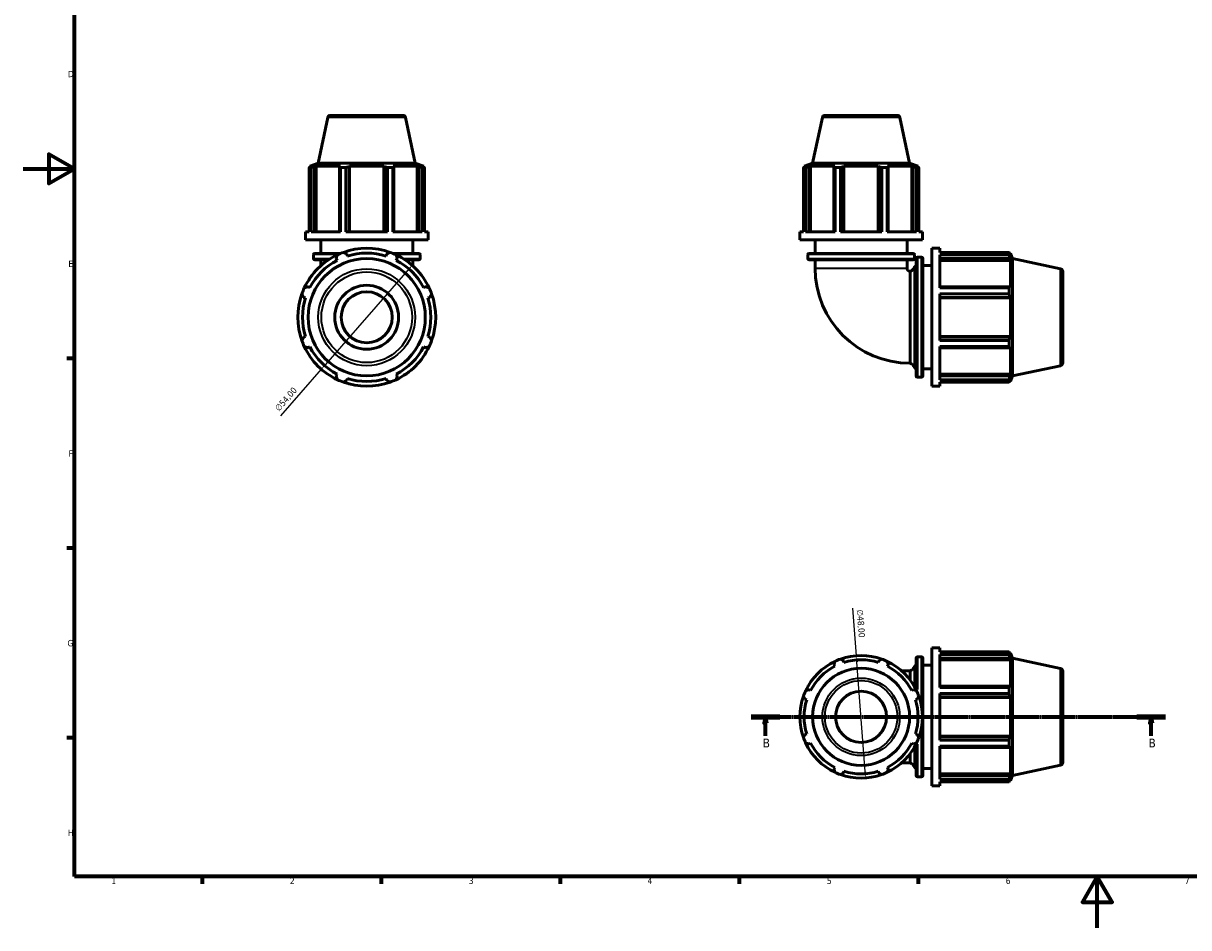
# Model space of a CAD drawing. Header units: millimetres. Extents: x 0 to 908, y 0 to 708.
# Tile 1 of 3: x 0 to 456, y 0 to 354. Entities that reach past the tile are written whole.
import ezdxf

# ---------------------------------------------------------------- set-up
doc = ezdxf.new("R2010")
doc.units = ezdxf.units.MM
doc.linetypes.add('CHAIN', pattern=[0.7087, 0.4724, -0.0591, 0.1181, -0.0591])
for name, color, linetype, lineweight in [('Border (ISO)', 7, 'Continuous', 70), ('Dimension (ISO)', 7, 'Continuous', 25), ('Section Line (ISO)', 7, 'CHAIN', 70), ('Visible (ISO)', 7, 'Continuous', 50), ('Visible Narrow (ISO)', 7, 'Continuous', 35)]:
    doc.layers.add(name, color=color, linetype=linetype, lineweight=lineweight)
doc.styles.add('Label Text (ISO)', font='tahoma.ttf')
doc.styles.add('Note Text (ISO)', font='tahoma.ttf')
doc.dimstyles.new('Default (ISO)', dxfattribs={"dimtxt": 2.5, "dimasz": 2.5, "dimexe": 3.175, "dimexo": 0, "dimgap": 0.762, "dimtad": 1, "dimrnd": 1e-08, "dimzin": 0, "dimtxsty": 'Note Text (ISO)', "dimcen": 0.09, "dimdle": 10, "dimclrd": 256, "dimclre": 256, "dimclrt": 256, "dimazin": 0, "dimtfac": 1.40208, "dimtmove": 0, "dimatfit": 3, "dimfxl": 1, "dimtolj": 1, "dimtzin": 0, "dimlwd": -1, "dimlwe": -1, "dimarcsym": 0})

# ---------------------------------------------------------------- blocks, each defined once
blk = doc.blocks.new('Borders Default Border')
at = {"layer": 'Border (ISO)'}
for p, q in [((20, 222.75), (17.1, 222.75)), ((20, 148.5), (17.1, 148.5)), ((20, 74.25), (17.1, 74.25)), ((70.08, 20), (70.08, 17.1)), ((140.17, 20), (140.17, 17.1)), ((210.25, 20), (210.25, 17.1)), ((280.33, 20), (280.33, 17.1)), ((350.42, 20), (350.42, 17.1))]:
    blk.add_line(p, q, dxfattribs=at)
at = {"layer": 'Border (ISO)', "flags": 128}
for points in [[(20, 20), (20, 574), (821, 574), (821, 20), (20, 20)], [(0, 297), (20, 297), (10, 302.77), (10, 291.23), (20, 297)], [(420.5, 0), (420.5, 20), (414.73, 10), (426.27, 10), (420.5, 20)]]:
    blk.add_lwpolyline(points, dxfattribs=at)
at = {"layer": 'Border (ISO)', "color": 232, "true_color": 0xca0064, "char_height": 2.5, "attachment_point": 7, "style": 'Note Text (ISO)'}
for s, insert in [('D', (17.43, 332.88)), ('E', (17.64, 258.63)), ('F', (17.7, 184.38)), ('G', (17.31, 110.08)), ('H', (17.44, 35.88)), ('1', (34.48, 17.1)), ('2', (104.37, 17.1)), ('3', (174.43, 17.05)), ('4', (244.42, 17.1)), ('5', (314.64, 17.05)), ('6', (384.66, 17.05)), ('7', (454.77, 17.1))]:
    blk.add_mtext(s, dxfattribs=dict(at, insert=insert))
blk = doc.blocks.new('2dTransSection0')
at = {"layer": 'Section Line (ISO)', "linetype": 'CHAIN'}
blk.add_line((284.99, 82.53), (447.21, 82.53), dxfattribs=at)
at = {"layer": 'Section Line (ISO)', "linetype": 'Continuous', "lineweight": 140}
for p, q in [((284.99, 82.53), (296.17, 82.53)), ((436.03, 82.53), (447.21, 82.53))]:
    blk.add_line(p, q, dxfattribs=at)
at = {"layer": 'Section Line (ISO)', "linetype": 'Continuous'}
for p, q in [((290.58, 82.53), (290.08, 80.03)), ((290.58, 80.03), (290.58, 82.53)), ((291.08, 80.03), (290.58, 82.53)), ((441.62, 82.53), (441.12, 80.03)), ((441.62, 80.03), (441.62, 82.53)), ((442.12, 80.03), (441.62, 82.53)), ((290.08, 80.03), (291.08, 80.03)), ((290.58, 75.03), (290.58, 80.03)), ((441.12, 80.03), (442.12, 80.03)), ((441.62, 75.03), (441.62, 80.03))]:
    blk.add_line(p, q, dxfattribs=at)
at = {"layer": 'Section Line (ISO)', "linetype": 'Continuous', "flags": 128}
for points in [[(291.08, 80.03), (290.58, 82.53), (290.08, 80.03), (291.08, 80.03)], [(442.12, 80.03), (441.62, 82.53), (441.12, 80.03), (442.12, 80.03)]]:
    blk.add_lwpolyline(points, dxfattribs=at)
at = {"layer": 'Section Line (ISO)'}
for points in [[(291.08, 80.03), (290.58, 82.53), (290.08, 80.03), (291.08, 80.03)], [(442.12, 80.03), (441.62, 82.53), (441.12, 80.03), (442.12, 80.03)]]:
    blk.add_solid(points, dxfattribs=at)
at = {"layer": 'Section Line (ISO)', "char_height": 3.5, "attachment_point": 7, "style": 'Label Text (ISO)'}
for insert in [(289.51, 70.53), (440.55, 70.53)]:
    blk.add_mtext('B', dxfattribs=dict(at, insert=insert))
blk = doc.blocks.new('*D11')
at = {"layer": 'Defpoints', "color": 0, "transparency": 16777216}
for p in [(326.2, 106.46), (329.86, 58.6)]:
    blk.add_point(p, dxfattribs=at)
at = {"layer": 'Dimension (ISO)', "transparency": 16777216}
for p, q in [((326.2, 106.46), (324.77, 125.1)), ((329.67, 61.09), (326.39, 103.97))]:
    blk.add_line(p, q, dxfattribs=at)
blk.add_arc((328.03, 82.53), 24, 86.8022, 109.792, dxfattribs=at)
for points in [[(326.8, 104), (325.97, 103.93), (326.2, 106.46)], [(330.09, 61.12), (329.26, 61.06), (329.86, 58.6)]]:
    blk.add_solid(points, dxfattribs=at)
at = {"layer": 'Dimension (ISO)', "color": 232, "true_color": 0xca0064, "transparency": 16777216, "insert": (328.79, 124.64), "char_height": 2.5, "attachment_point": 1, "rotation": 274.3819, "style": 'Note Text (ISO)'}
blk.add_mtext('\\A1;∅48,00', dxfattribs=at)
blk = doc.blocks.new('*D12')
at = {"layer": 'Defpoints', "color": 0, "transparency": 16777216}
for p in [(152.25, 259.24), (116.67, 218.61)]:
    blk.add_point(p, dxfattribs=at)
at = {"layer": 'Dimension (ISO)', "transparency": 16777216}
for p, q in [((150.6, 257.36), (118.32, 220.5)), ((116.67, 218.61), (100.71, 200.39))]:
    blk.add_line(p, q, dxfattribs=at)
blk.add_arc((134.46, 238.93), 27, 160.208, 235.5285, dxfattribs=at)
for points in [[(150.29, 257.63), (150.91, 257.08), (152.25, 259.24)], [(118, 220.77), (118.63, 220.22), (116.67, 218.61)]]:
    blk.add_solid(points, dxfattribs=at)
at = {"layer": 'Dimension (ISO)', "color": 232, "true_color": 0xca0064, "transparency": 16777216, "insert": (98.22, 203.58), "char_height": 2.5, "attachment_point": 1, "rotation": 48.791, "style": 'Note Text (ISO)'}
blk.add_mtext('\\A1;∅54,00', dxfattribs=at)

msp = doc.modelspace()

# ---------------------------------------------------------------- linework, layer by layer
at = {"layer": 'Visible (ISO)'}
for p, q in [((119.2902, 317.1353), (115.4731, 299.1774)), ((120.2683, 317.9274), (148.6488, 317.9274)), ((149.6269, 317.1353), (153.444, 299.1774)), ((312.8629, 317.1353), (309.0458, 299.1774)), ((313.841, 317.9274), (342.2214, 317.9274)), ((343.1996, 317.1353), (347.0167, 299.1774)), ((111.8763, 272.3774), (111.8763, 297.548)), ((112.7441, 297.548), (111.8763, 297.548)), ((115.4731, 299.1774), (112.1385, 298.0939)), ((113.1716, 298.0939), (112.1385, 298.0939)), ((112.1385, 297.684), (112.1385, 298.0939)), ((113.1716, 298.0939), (112.4849, 297.86)), ((112.7441, 297.548), (112.7441, 272.3774)), ((114.0218, 297.86), (114.6605, 298.0939)), ((114.0218, 272.3774), (114.0218, 297.86)), ((114.6605, 272.3774), (114.6605, 298.0939)), ((124.1523, 298.0939), (114.6605, 298.0939)), ((153.444, 299.1774), (115.4731, 299.1774)), ((124.1523, 298.0939), (123.8199, 297.86)), ((123.8199, 297.86), (123.8199, 272.3774)), ((124.2368, 272.3774), (124.2368, 297.548)), ((126.332, 297.548), (124.2368, 297.548)), ((126.332, 297.548), (126.332, 272.3774)), ((127.5303, 297.86), (127.7468, 298.0939)), ((127.5303, 272.3774), (127.5303, 297.86)), ((127.7468, 272.3774), (127.7468, 298.0939)), ((141.1703, 298.0939), (127.7468, 298.0939)), ((141.1703, 272.3774), (141.1703, 298.0939)), ((141.1703, 298.0939), (141.3868, 297.86)), ((141.3868, 297.86), (141.3868, 272.3774)), ((142.5851, 272.3774), (142.5851, 297.548)), ((144.6803, 297.548), (142.5851, 297.548)), ((144.6803, 297.548), (144.6803, 272.3774)), ((145.0972, 297.86), (144.7648, 298.0939)), ((154.2566, 298.0939), (144.7648, 298.0939)), ((145.0972, 272.3774), (145.0972, 297.86)), ((153.444, 299.1774), (156.7785, 298.0939)), ((154.2566, 272.3774), (154.2566, 298.0939)), ((154.2566, 298.0939), (154.8953, 297.86)), ((154.8953, 297.86), (154.8953, 272.3774)), ((156.4322, 297.86), (155.7455, 298.0939)), ((156.7785, 298.0939), (155.7455, 298.0939)), ((156.173, 272.3774), (156.173, 297.548)), ((157.0408, 297.548), (156.173, 297.548)), ((156.7785, 297.684), (156.7785, 298.0939)), ((157.0408, 297.548), (157.0408, 272.3774)), ((305.4489, 272.3774), (305.4489, 297.548)), ((306.3168, 297.548), (305.4489, 297.548)), ((309.0458, 299.1774), (305.7112, 298.0939)), ((306.7443, 298.0939), (305.7112, 298.0939)), ((305.7112, 297.684), (305.7112, 298.0939)), ((306.7443, 298.0939), (306.0576, 297.86)), ((306.3168, 297.548), (306.3168, 272.3774)), ((307.5945, 297.86), (308.2331, 298.0939)), ((307.5945, 272.3774), (307.5945, 297.86)), ((308.2331, 272.3774), (308.2331, 298.0939)), ((317.725, 298.0939), (308.2331, 298.0939)), ((347.0167, 299.1774), (309.0458, 299.1774)), ((317.725, 298.0939), (317.3925, 297.86)), ((317.3925, 297.86), (317.3925, 272.3774)), ((317.8095, 272.3774), (317.8095, 297.548)), ((319.9047, 297.548), (317.8095, 297.548)), ((319.9047, 297.548), (319.9047, 272.3774)), ((321.103, 297.86), (321.3195, 298.0939)), ((321.103, 272.3774), (321.103, 297.86)), ((321.3195, 272.3774), (321.3195, 298.0939)), ((334.743, 298.0939), (321.3195, 298.0939)), ((334.743, 272.3774), (334.743, 298.0939)), ((334.743, 298.0939), (334.9595, 297.86)), ((334.9595, 297.86), (334.9595, 272.3774)), ((336.1578, 272.3774), (336.1578, 297.548)), ((338.253, 297.548), (336.1578, 297.548)), ((338.253, 297.548), (338.253, 272.3774)), ((338.6699, 297.86), (338.3374, 298.0939)), ((347.8293, 298.0939), (338.3374, 298.0939)), ((338.6699, 272.3774), (338.6699, 297.86)), ((347.0167, 299.1774), (350.3512, 298.0939)), ((347.8293, 272.3774), (347.8293, 298.0939)), ((347.8293, 298.0939), (348.4679, 297.86)), ((348.4679, 297.86), (348.4679, 272.3774)), ((350.0049, 297.86), (349.3182, 298.0939)), ((350.3512, 298.0939), (349.3182, 298.0939)), ((349.7456, 272.3774), (349.7456, 297.548)), ((350.6135, 297.548), (349.7456, 297.548)), ((350.3512, 297.684), (350.3512, 298.0939)), ((350.6135, 297.548), (350.6135, 272.3774)), ((111.8763, 272.3774), (110.4585, 272.3774)), ((110.4585, 269.1774), (110.4585, 272.3774)), ((124.2368, 272.3774), (112.7441, 272.3774)), ((142.5851, 272.3774), (126.332, 272.3774)), ((156.173, 272.3774), (144.6803, 272.3774)), ((158.4585, 272.3774), (157.0408, 272.3774)), ((158.4585, 269.1774), (158.4585, 272.3774)), ((305.4489, 272.3774), (304.0312, 272.3774)), ((304.0312, 269.1774), (304.0312, 272.3774)), ((317.8095, 272.3774), (306.3168, 272.3774)), ((336.1578, 272.3774), (319.9047, 272.3774)), ((349.7456, 272.3774), (338.253, 272.3774)), ((352.0312, 272.3774), (350.6135, 272.3774)), ((352.0312, 269.1774), (352.0312, 272.3774)), ((158.4585, 269.1774), (110.4585, 269.1774)), ((116.4585, 263.9274), (116.4585, 269.1774)), ((152.4585, 263.9274), (152.4585, 269.1774)), ((352.0312, 269.1774), (304.0312, 269.1774)), ((310.0312, 263.9274), (310.0312, 269.1774)), ((346.0312, 263.9274), (346.0312, 269.1774)), ((355.6812, 211.9274), (355.6812, 265.9274)), ((355.6812, 265.9274), (358.8812, 265.9274)), ((358.8812, 264.3324), (358.8812, 265.9274)), ((113.5785, 261.9274), (113.5785, 263.4274)), ((114.0785, 263.9274), (124.2605, 263.9274)), ((119.5337, 261.4274), (114.0785, 261.4274)), ((116.4585, 259.052), (116.4585, 261.4274)), ((122.49, 261.9187), (122.864, 261.2002)), ((126.9078, 262.8752), (126.6642, 263.6477)), ((142.2528, 263.6477), (142.0093, 262.8752)), ((144.6566, 263.9274), (154.8385, 263.9274)), ((146.053, 261.2002), (146.4271, 261.9187)), ((154.8385, 261.4274), (149.3834, 261.4274)), ((152.4585, 259.052), (152.4585, 261.4274)), ((155.3385, 261.9274), (155.3385, 263.4274)), ((307.1512, 261.9274), (307.1512, 263.4274)), ((307.6512, 263.9274), (348.4112, 263.9274)), ((348.4112, 261.4274), (307.6512, 261.4274)), ((310.0312, 258.1274), (310.0312, 261.4274)), ((346.0312, 258.1274), (346.0312, 261.4274)), ((348.9112, 261.9274), (348.9112, 263.4274)), ((349.5579, 215.9374), (349.5579, 261.9174)), ((350.0579, 262.4174), (351.6912, 262.4174)), ((352.1912, 261.9174), (352.1912, 215.9374)), ((358.8812, 264.3324), (385.9646, 264.3324)), ((358.8812, 250.4268), (358.8812, 263.3561)), ((385.9646, 263.3561), (358.8812, 263.3561)), ((358.8812, 261.9187), (386.3156, 261.9187)), ((358.8812, 261.2002), (386.5787, 261.2002)), ((385.9646, 263.3561), (385.9646, 264.3324)), ((386.1175, 264.0374), (386.5787, 264.0374)), ((386.5787, 262.8752), (386.3156, 263.6477)), ((386.3156, 261.9187), (386.5787, 261.2002)), ((387.2812, 261.8754), (386.5787, 264.0374)), ((386.5787, 262.8752), (386.5787, 264.0374)), ((386.5787, 250.5219), (386.5787, 261.2002)), ((387.2812, 215.9794), (387.2812, 261.8754)), ((406.0411, 257.8878), (387.2812, 261.8754)), ((347.2312, 220.9274), (347.2312, 256.9274)), ((352.1912, 259.1774), (355.6812, 259.1774)), ((407.0312, 256.6651), (407.0312, 221.1896)), ((109.7382, 246.7217), (110.5107, 246.4781)), ((112.1857, 250.5219), (111.4672, 250.8959)), ((157.4499, 250.8959), (156.7314, 250.5219)), ((158.4064, 246.4781), (159.1789, 246.7217)), ((386.3156, 250.8959), (358.8812, 250.8959)), ((358.8812, 250.4268), (385.9646, 250.4268)), ((358.8812, 229.785), (358.8812, 248.0697)), ((385.9646, 248.0697), (358.8812, 248.0697)), ((358.8812, 246.7217), (386.3156, 246.7217)), ((358.8812, 246.4781), (386.5787, 246.4781)), ((385.9646, 248.0697), (385.9646, 250.4268)), ((386.5787, 250.5219), (386.3156, 250.8959)), ((386.3156, 246.7217), (386.5787, 246.4781)), ((386.5787, 231.3766), (386.5787, 246.4781)), ((110.5107, 231.3766), (109.7382, 231.1331)), ((159.1789, 231.1331), (158.4064, 231.3766)), ((358.8812, 231.3766), (386.5787, 231.3766)), ((386.3156, 231.1331), (358.8812, 231.1331)), ((358.8812, 229.785), (385.9646, 229.785)), ((385.9646, 227.4279), (385.9646, 229.785)), ((386.5787, 231.3766), (386.3156, 231.1331)), ((111.4672, 226.9588), (112.1857, 227.3329)), ((156.7314, 227.3329), (157.4499, 226.9588)), ((358.8812, 214.4986), (358.8812, 227.4279)), ((385.9646, 227.4279), (358.8812, 227.4279)), ((358.8812, 226.9588), (386.3156, 226.9588)), ((386.3156, 226.9588), (386.5787, 227.3329)), ((386.5787, 216.6545), (386.5787, 227.3329)), ((406.0411, 219.9669), (387.2812, 215.9794)), ((122.864, 216.6545), (122.49, 215.9361)), ((126.6642, 214.207), (126.9078, 214.9795)), ((142.0093, 214.9795), (142.2528, 214.207)), ((146.4271, 215.9361), (146.053, 216.6545)), ((350.0579, 215.4374), (351.6912, 215.4374)), ((352.1912, 218.6774), (355.6812, 218.6774)), ((358.8812, 216.6545), (386.5787, 216.6545)), ((386.3156, 215.9361), (358.8812, 215.9361)), ((358.8812, 214.4986), (385.9646, 214.4986)), ((385.9646, 213.5223), (385.9646, 214.4986)), ((386.5787, 216.6545), (386.3156, 215.9361)), ((386.3156, 214.207), (386.5787, 214.9795)), ((387.2812, 215.9794), (386.5787, 213.8174)), ((386.5787, 213.8174), (386.5787, 214.9795)), ((355.6812, 211.9274), (358.8812, 211.9274)), ((358.8812, 211.9274), (358.8812, 213.5223)), ((385.9646, 213.5223), (358.8812, 213.5223)), ((386.1175, 213.8174), (386.5787, 213.8174)), ((355.6812, 55.5288), (355.6812, 109.5288)), ((355.6812, 109.5288), (358.8812, 109.5288)), ((358.8812, 107.9338), (358.8812, 109.5288)), ((349.5579, 93.1402), (349.5579, 105.5188)), ((350.0579, 106.0188), (351.6912, 106.0188)), ((352.1912, 105.5188), (352.1912, 59.5388)), ((358.8812, 107.9338), (385.9646, 107.9338)), ((358.8812, 94.0282), (358.8812, 106.9575)), ((385.9646, 106.9575), (358.8812, 106.9575)), ((358.8812, 105.5201), (386.3156, 105.5201)), ((385.9646, 106.9575), (385.9646, 107.9338)), ((386.1175, 107.6388), (386.5787, 107.6388)), ((386.5787, 106.4766), (386.3156, 107.2491)), ((386.3156, 105.5201), (386.5787, 104.8016)), ((387.2812, 105.4768), (386.5787, 107.6388)), ((386.5787, 106.4766), (386.5787, 107.6388)), ((387.2812, 59.5808), (387.2812, 105.4768)), ((406.0411, 101.4892), (387.2812, 105.4768)), ((317.3925, 102.9655), (317.725, 102.3269)), ((321.3195, 103.8157), (321.103, 104.5024)), ((334.9595, 104.5024), (334.743, 103.8157)), ((338.3374, 102.3269), (338.6699, 102.9655)), ((347.2312, 100.5288), (343.9057, 100.5288)), ((347.2312, 96.9288), (347.2312, 100.5288)), ((352.1912, 102.7788), (355.6812, 102.7788)), ((358.8812, 104.8016), (386.5787, 104.8016)), ((386.5787, 94.1233), (386.5787, 104.8016)), ((407.0312, 100.2666), (407.0312, 64.791)), ((308.2331, 92.835), (307.5945, 93.1675)), ((348.4679, 93.1675), (347.8293, 92.835)), ((386.3156, 94.4973), (358.8812, 94.4973)), ((358.8812, 94.0282), (385.9646, 94.0282)), ((358.8812, 73.3864), (358.8812, 91.6712)), ((385.9646, 91.6712), (358.8812, 91.6712)), ((385.9646, 91.6712), (385.9646, 94.0282)), ((386.5787, 94.1233), (386.3156, 94.4973)), ((306.0576, 89.457), (306.7443, 89.2405)), ((349.3182, 89.2405), (350.0049, 89.457)), ((358.8812, 90.3231), (386.3156, 90.3231)), ((358.8812, 90.0795), (386.5787, 90.0795)), ((386.3156, 90.3231), (386.5787, 90.0795)), ((386.5787, 74.9781), (386.5787, 90.0795)), ((306.7443, 75.817), (306.0576, 75.6005)), ((350.0049, 75.6005), (349.3182, 75.817)), ((358.8812, 74.9781), (386.5787, 74.9781)), ((386.3156, 74.7345), (358.8812, 74.7345)), ((358.8812, 73.3864), (385.9646, 73.3864)), ((385.9646, 71.0293), (385.9646, 73.3864)), ((386.5787, 74.9781), (386.3156, 74.7345)), ((307.5945, 71.8901), (308.2331, 72.2226)), ((347.8293, 72.2226), (348.4679, 71.8901)), ((349.5579, 59.5388), (349.5579, 71.9173)), ((358.8812, 58.1001), (358.8812, 71.0293)), ((385.9646, 71.0293), (358.8812, 71.0293)), ((358.8812, 70.5603), (386.3156, 70.5603)), ((386.3156, 70.5603), (386.5787, 70.9343)), ((386.5787, 60.2559), (386.5787, 70.9343)), ((343.9057, 64.5288), (347.2312, 64.5288)), ((347.2312, 64.5288), (347.2312, 68.1288)), ((317.725, 62.7307), (317.3925, 62.0921)), ((321.103, 60.5551), (321.3195, 61.2418)), ((334.743, 61.2418), (334.9595, 60.5551)), ((338.6699, 62.0921), (338.3374, 62.7307)), ((352.1912, 62.2788), (355.6812, 62.2788)), ((358.8812, 60.2559), (386.5787, 60.2559)), ((386.3156, 59.5375), (358.8812, 59.5375)), ((386.5787, 60.2559), (386.3156, 59.5375)), ((387.2812, 59.5808), (386.5787, 57.4188)), ((406.0411, 63.5683), (387.2812, 59.5808)), ((350.0579, 59.0388), (351.6912, 59.0388)), ((355.6812, 55.5288), (358.8812, 55.5288)), ((358.8812, 58.1001), (385.9646, 58.1001)), ((358.8812, 55.5288), (358.8812, 57.1237)), ((385.9646, 57.1237), (358.8812, 57.1237)), ((385.9646, 57.1237), (385.9646, 58.1001)), ((386.1175, 57.4188), (386.5787, 57.4188)), ((386.3156, 57.8084), (386.5787, 58.581)), ((386.5787, 57.4188), (386.5787, 58.581))]:
    msp.add_line(p, q, dxfattribs=at)
for centre, radius in [((134.4585, 238.9274), 22.948), ((134.4585, 238.9274), 12.5), ((134.4585, 238.9274), 10), ((328.0312, 82.5288), 18.9854), ((328.0312, 82.5288), 10)]:
    msp.add_circle(centre, radius, dxfattribs=at)
for centre, radius, start, end in [((120.2683, 316.9274), 1, 90, 168), ((148.6488, 316.9274), 1, 12, 90), ((313.841, 316.9274), 1, 90, 168), ((342.2214, 316.9274), 1, 12, 90), ((134.4585, 238.9274), 27, 70.208016, 109.791984), ((134.4585, 238.9274), 27, 115.208016, 154.791984), ((134.4585, 238.9274), 25.11, 117.5, 152.5), ((114.0785, 263.4274), 0.5, 90, 180), ((114.0785, 261.9274), 0.5, 180, 270), ((134.4585, 238.9274), 27, 109.791984, 115.208016), ((134.4585, 238.9274), 25.11, 72.5, 107.5), ((134.4585, 238.9274), 27, 64.791984, 70.208016), ((134.4585, 238.9274), 27, 25.208016, 64.791984), ((134.4585, 238.9274), 25.11, 27.5, 62.5), ((154.8385, 263.4274), 0.5, 0, 90), ((154.8385, 261.9274), 0.5, 270, 0), ((307.6512, 263.4274), 0.5, 90, 180), ((307.6512, 261.9274), 0.5, 180, 270), ((348.4112, 263.4274), 0.5, 0, 90), ((348.4112, 261.9274), 0.5, 270, 0), ((350.0579, 261.9174), 0.5, 90, 180), ((351.6912, 261.9174), 0.5, 0, 90), ((347.2312, 258.1274), 37.2, 180, 270), ((347.2312, 258.1274), 1.2, 180, 270), ((346.3481, 259.4789), 2.7, 289.091603, 332.549379), ((351.1401, 256.9895), 2.7, 125.87431, 152.549379), ((405.7812, 256.6651), 1.25, 0, 78), ((134.4585, 238.9274), 27, 160.208016, 199.791984), ((134.4585, 238.9274), 27, 154.791984, 160.208016), ((134.4585, 238.9274), 25.11, 162.5, 197.5), ((134.4585, 238.9274), 25.11, 342.5, 17.5), ((134.4585, 238.9274), 27, 19.791984, 25.208016), ((134.4585, 238.9274), 27, 340.208016, 19.791984), ((134.4585, 238.9274), 27, 199.791984, 205.208016), ((134.4585, 238.9274), 27, 334.791984, 340.208016), ((134.4585, 238.9274), 27, 205.208016, 244.791984), ((134.4585, 238.9274), 25.11, 207.5, 242.5), ((134.4585, 238.9274), 27, 295.208016, 334.791984), ((134.4585, 238.9274), 25.11, 297.5, 332.5), ((346.3481, 218.3759), 2.7, 27.450621, 70.908397), ((351.1401, 220.8652), 2.7, 207.450621, 234.12569), ((405.7812, 221.1896), 1.25, 282, 0), ((134.4585, 238.9274), 27, 244.791984, 250.208016), ((134.4585, 238.9274), 25.11, 252.5, 287.5), ((134.4585, 238.9274), 27, 289.791984, 295.208016), ((350.0579, 215.9374), 0.5, 180, 270), ((351.6912, 215.9374), 0.5, 270, 0), ((134.4585, 238.9274), 27, 250.208016, 289.791984), ((328.0312, 82.5288), 24, 109.791984, 115.208016), ((328.0312, 82.5288), 24, 70.208016, 109.791984), ((328.0312, 82.5288), 24, 64.791984, 70.208016), ((350.0579, 105.5188), 0.5, 90, 180), ((351.6912, 105.5188), 0.5, 0, 90), ((328.0312, 82.5288), 24, 115.208016, 154.791984), ((328.0312, 82.5288), 22.32, 117.5, 152.5), ((328.0312, 82.5288), 22.32, 72.5, 107.5), ((328.0312, 82.5288), 24, 25.208016, 64.791984), ((328.0312, 82.5288), 22.32, 27.5, 62.5), ((346.3481, 103.0803), 2.7, 289.091603, 332.549379), ((351.1401, 100.591), 2.7, 125.87431, 152.549379), ((405.7812, 100.2666), 1.25, 0, 78), ((328.0312, 82.5288), 24, 154.791984, 160.208016), ((328.0312, 82.5288), 24, 19.791984, 25.208016), ((328.0312, 82.5288), 24, 160.208016, 199.791984), ((328.0312, 82.5288), 22.32, 162.5, 197.5), ((328.0312, 82.5288), 22.32, 342.5, 17.5), ((328.0312, 82.5288), 24, 340.208016, 19.791984), ((328.0312, 82.5288), 24, 199.791984, 205.208016), ((328.0312, 82.5288), 24, 334.791984, 340.208016), ((328.0312, 82.5288), 24, 205.208016, 244.791984), ((328.0312, 82.5288), 22.32, 207.5, 242.5), ((328.0312, 82.5288), 24, 295.208016, 334.791984), ((328.0312, 82.5288), 22.32, 297.5, 332.5), ((346.3481, 61.9773), 2.7, 27.450621, 70.908397), ((405.7812, 64.791), 1.25, 282, 0), ((328.0312, 82.5288), 24, 244.791984, 250.208016), ((328.0312, 82.5288), 24, 250.208016, 289.791984), ((328.0312, 82.5288), 22.32, 252.5, 287.5), ((328.0312, 82.5288), 24, 289.791984, 295.208016), ((351.1401, 64.4666), 2.7, 207.450621, 234.12569), ((350.0579, 59.5388), 0.5, 180, 270), ((351.6912, 59.5388), 0.5, 270, 0)]:
    msp.add_arc(centre, radius, start, end, dxfattribs=at)
for points, weights in [([(111.8763, 297.548), (112.1868, 297.7102), (112.4849, 297.86)], [1, 1.00268937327, 1.00456525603]), ([(114.0218, 297.86), (113.396, 297.7102), (112.7441, 297.548)], [1.00456525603, 1.00268937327, 1]), ([(124.2368, 297.548), (124.0241, 297.7102), (123.8199, 297.86)], [1, 1.00268937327, 1.00456525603]), ([(127.5303, 297.86), (126.9434, 297.7102), (126.332, 297.548)], [1.00456525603, 1.00268937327, 1]), ([(142.5851, 297.548), (141.9737, 297.7102), (141.3868, 297.86)], [1, 1.00268937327, 1.00456525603]), ([(145.0972, 297.86), (144.893, 297.7102), (144.6803, 297.548)], [1.00456525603, 1.00268937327, 1]), ([(156.173, 297.548), (155.5211, 297.7102), (154.8953, 297.86)], [1, 1.00268937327, 1.00456525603]), ([(156.4322, 297.86), (156.7303, 297.7102), (157.0408, 297.548)], [1.00456525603, 1.00268937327, 1]), ([(305.4489, 297.548), (305.7595, 297.7102), (306.0576, 297.86)], [1, 1.00268937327, 1.00456525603]), ([(307.5945, 297.86), (306.9687, 297.7102), (306.3168, 297.548)], [1.00456525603, 1.00268937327, 1]), ([(317.8095, 297.548), (317.5967, 297.7102), (317.3925, 297.86)], [1, 1.00268937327, 1.00456525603]), ([(321.103, 297.86), (320.516, 297.7102), (319.9047, 297.548)], [1.00456525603, 1.00268937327, 1]), ([(336.1578, 297.548), (335.5464, 297.7102), (334.9595, 297.86)], [1, 1.00268937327, 1.00456525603]), ([(338.6699, 297.86), (338.4657, 297.7102), (338.253, 297.548)], [1.00456525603, 1.00268937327, 1]), ([(349.7456, 297.548), (349.0938, 297.7102), (348.4679, 297.86)], [1, 1.00268937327, 1.00456525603]), ([(350.0049, 297.86), (350.303, 297.7102), (350.6135, 297.548)], [1.00456525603, 1.00268937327, 1]), ([(122.49, 261.9187), (122.7198, 262.6227), (122.9591, 263.3561)], [1.00268812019, 1.00175211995, 1]), ([(125.3162, 264.3324), (126.004, 263.9831), (126.6642, 263.6477)], [1, 1.00175211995, 1.00268812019]), ([(142.2528, 263.6477), (142.9131, 263.9831), (143.6009, 264.3324)], [1.00268812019, 1.00175211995, 1]), ([(145.958, 263.3561), (146.1973, 262.6227), (146.4271, 261.9187)], [1, 1.00175211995, 1.00268812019]), ([(385.9646, 264.3324), (386.1471, 263.9831), (386.3156, 263.6477)], [1, 1.00175211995, 1.00268812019]), ([(386.3156, 261.9187), (386.1471, 262.6227), (385.9646, 263.3561)], [1.00268812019, 1.00175211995, 1]), ([(109.7382, 246.7217), (109.4028, 247.3819), (109.0535, 248.0697)], [1.00268812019, 1.00175211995, 1]), ([(110.0298, 250.4268), (110.7632, 250.6661), (111.4672, 250.8959)], [1, 1.00175211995, 1.00268812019]), ([(157.4499, 250.8959), (158.1539, 250.6661), (158.8873, 250.4268)], [1.00268812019, 1.00175211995, 1]), ([(159.8636, 248.0697), (159.5143, 247.3819), (159.1789, 246.7217)], [1, 1.00175211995, 1.00268812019]), ([(385.9646, 250.4268), (386.1471, 250.6661), (386.3156, 250.8959)], [1, 1.00175211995, 1.00268812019]), ([(386.3156, 246.7217), (386.1471, 247.3819), (385.9646, 248.0697)], [1.00268812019, 1.00175211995, 1]), ([(109.0535, 229.785), (109.4028, 230.4728), (109.7382, 231.1331)], [1, 1.00175211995, 1.00268812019]), ([(159.1789, 231.1331), (159.5143, 230.4728), (159.8636, 229.785)], [1.00268812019, 1.00175211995, 1]), ([(385.9646, 229.785), (386.1471, 230.4728), (386.3156, 231.1331)], [1, 1.00175211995, 1.00268812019]), ([(111.4672, 226.9588), (110.7632, 227.1886), (110.0298, 227.4279)], [1.00268812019, 1.00175211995, 1]), ([(158.8873, 227.4279), (158.1539, 227.1886), (157.4499, 226.9588)], [1, 1.00175211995, 1.00268812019]), ([(386.3156, 226.9588), (386.1471, 227.1886), (385.9646, 227.4279)], [1.00268812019, 1.00175211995, 1]), ([(122.9591, 214.4986), (122.7198, 215.232), (122.49, 215.9361)], [1, 1.00175211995, 1.00268812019]), ([(146.4271, 215.9361), (146.1973, 215.232), (145.958, 214.4986)], [1.00268812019, 1.00175211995, 1]), ([(385.9646, 214.4986), (386.1471, 215.232), (386.3156, 215.9361)], [1, 1.00175211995, 1.00268812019]), ([(126.6642, 214.207), (126.004, 213.8717), (125.3162, 213.5223)], [1.00268812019, 1.00175211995, 1]), ([(143.6009, 213.5223), (142.9131, 213.8717), (142.2528, 214.207)], [1, 1.00175211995, 1.00268812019]), ([(386.3156, 214.207), (386.1471, 213.8717), (385.9646, 213.5223)], [1.00268812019, 1.00175211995, 1]), ([(319.9047, 105.1111), (320.516, 104.8005), (321.103, 104.5024)], [1, 1.00268937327, 1.00456525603]), ([(334.9595, 104.5024), (335.5464, 104.8005), (336.1578, 105.1111)], [1.00456525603, 1.00268937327, 1]), ([(385.9646, 107.9338), (386.1471, 107.5845), (386.3156, 107.2491)], [1, 1.00175211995, 1.00268812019]), ([(386.3156, 105.5201), (386.1471, 106.2241), (385.9646, 106.9575)], [1.00268812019, 1.00175211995, 1]), ([(317.3925, 102.9655), (317.5967, 103.5913), (317.8095, 104.2432)], [1.00456525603, 1.00268937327, 1]), ([(338.253, 104.2432), (338.4657, 103.5913), (338.6699, 102.9655)], [1, 1.00268937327, 1.00456525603]), ([(306.3168, 92.7505), (306.9687, 92.9633), (307.5945, 93.1675)], [1, 1.00268937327, 1.00456525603]), ([(348.4679, 93.1675), (349.0938, 92.9633), (349.7456, 92.7505)], [1.00456525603, 1.00268937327, 1]), ([(385.9646, 94.0282), (386.1471, 94.2676), (386.3156, 94.4973)], [1, 1.00175211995, 1.00268812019]), ([(386.3156, 90.3231), (386.1471, 90.9834), (385.9646, 91.6712)], [1.00268812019, 1.00175211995, 1]), ([(306.0576, 89.457), (305.7595, 90.044), (305.4489, 90.6553)], [1.00456525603, 1.00268937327, 1]), ([(350.6135, 90.6553), (350.303, 90.044), (350.0049, 89.457)], [1, 1.00268937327, 1.00456525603]), ([(305.4489, 74.4022), (305.7595, 75.0136), (306.0576, 75.6005)], [1, 1.00268937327, 1.00456525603]), ([(350.0049, 75.6005), (350.303, 75.0136), (350.6135, 74.4022)], [1.00456525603, 1.00268937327, 1]), ([(385.9646, 73.3864), (386.1471, 74.0742), (386.3156, 74.7345)], [1, 1.00175211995, 1.00268812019]), ([(307.5945, 71.8901), (306.9687, 72.0943), (306.3168, 72.307)], [1.00456525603, 1.00268937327, 1]), ([(349.7456, 72.307), (349.0938, 72.0943), (348.4679, 71.8901)], [1, 1.00268937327, 1.00456525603]), ([(386.3156, 70.5603), (386.1471, 70.79), (385.9646, 71.0293)], [1.00268812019, 1.00175211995, 1]), ([(317.8095, 60.8144), (317.5967, 61.4663), (317.3925, 62.0921)], [1, 1.00268937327, 1.00456525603]), ([(321.103, 60.5551), (320.516, 60.257), (319.9047, 59.9465)], [1.00456525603, 1.00268937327, 1]), ([(336.1578, 59.9465), (335.5464, 60.257), (334.9595, 60.5551)], [1, 1.00268937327, 1.00456525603]), ([(338.6699, 62.0921), (338.4657, 61.4663), (338.253, 60.8144)], [1.00456525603, 1.00268937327, 1]), ([(385.9646, 58.1001), (386.1471, 58.8334), (386.3156, 59.5375)], [1, 1.00175211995, 1.00268812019]), ([(386.3156, 57.8084), (386.1471, 57.4731), (385.9646, 57.1237)], [1.00268812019, 1.00175211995, 1])]:
    msp.add_rational_spline(points, weights, degree=2, dxfattribs=at)
at = {"layer": 'Visible Narrow (ISO)'}
for p, q in [((149.4402, 317.1353), (119.4769, 317.1353)), ((343.0128, 317.1353), (313.0496, 317.1353)), ((113.5964, 261.9274), (119.6937, 261.9274)), ((122.253, 263.4274), (113.6044, 263.4274)), ((155.3126, 263.4274), (146.664, 263.4274)), ((149.2234, 261.9274), (155.3207, 261.9274)), ((348.6542, 263.4274), (307.4083, 263.4274)), ((307.4083, 261.9274), (348.6542, 261.9274)), ((350.0579, 262.1282), (350.0579, 215.7266)), ((351.6912, 215.7266), (351.6912, 262.1282)), ((310.2528, 258.1274), (345.8096, 258.1274)), ((406.0411, 220.2004), (406.0411, 257.6544)), ((350.0579, 105.9798), (350.0579, 93.2803)), ((351.6912, 88.1614), (351.6912, 105.9614)), ((406.0411, 63.8018), (406.0411, 101.2558)), ((351.6912, 59.0962), (351.6912, 76.8961)), ((350.0579, 71.7773), (350.0579, 59.0778))]:
    msp.add_line(p, q, dxfattribs=at)
for centre, radius in [((134.4585, 238.9274), 18.9605), ((134.4585, 238.9274), 17.7378), ((328.0312, 82.5288), 15.1684), ((328.0312, 82.5288), 14.1902)]:
    msp.add_circle(centre, radius, dxfattribs=at)
msp.add_ellipse((351.1401, 220.8652), major_axis=(-2.7, 0), ratio=0.99999967, start_param=0.50238212, end_param=0.92139312, dxfattribs=at)
for points, knots in [([(348.7441, 257.9927), (348.7441, 257.7843), (348.7441, 257.4427), (348.7441, 256.0902), (348.7441, 254.7221), (348.7441, 251.3176), (348.7441, 249.2194), (348.7441, 244.6896), (348.7441, 242.1757), (348.7441, 237.1989), (348.7441, 234.6455), (348.7441, 229.9669), (348.7441, 227.7565), (348.7441, 224.823), (348.7441, 223.8333), (348.7441, 221.8977), (348.7441, 221.0556), (348.7441, 220.2128), (348.7441, 220.0033), (348.7441, 219.859)], [5.92087282, 5.92087282, 5.92087282, 5.92087282, 6.29044566, 6.29044566, 6.98938407, 6.98938407, 7.68832248, 7.68832248, 8.38726088, 8.38726088, 9.08619929, 9.08619929, 9.7851377, 9.7851377, 10.20056171, 10.20056171, 10.73877409, 10.73877409, 10.99716056, 10.99716056, 10.99716056, 10.99716056]), ([(348.7441, 101.8157), (348.7441, 101.7182), (348.7441, 101.2641), (348.7441, 99.5696), (348.7441, 98.1728), (348.7441, 96.0844), (348.7441, 95.7046), (348.7441, 95.3097)], [2.89949349, 2.89949349, 2.89949349, 2.89949349, 3.49469203, 3.49469203, 4.19363044, 4.19363044, 4.34041659, 4.34041659, 4.34041659, 4.34041659]), ([(348.7441, 69.7488), (348.7441, 69.6078), (348.7441, 69.4688), (348.7441, 67.5142), (348.7441, 66.0052), (348.7441, 63.9479), (348.7441, 63.3506), (348.7441, 63.241)], [6.9367584, 6.9367584, 6.9367584, 6.9367584, 6.98938407, 6.98938407, 7.68832248, 7.68832248, 8.37816734, 8.37816734, 8.37816734, 8.37816734])]:
    msp.add_open_spline(points, degree=3, knots=knots, dxfattribs=at)

# ---------------------------------------------------------------- block references
msp.add_blockref('Borders Default Border', (0, 0))
at = {"layer": 'Section Line (ISO)'}
msp.add_blockref('2dTransSection0', (0, 0), dxfattribs=at)

# ---------------------------------------------------------------- dimensions: what is measured, and where the dimension line sits
at = {"layer": 'Dimension (ISO)'}
for p1, p2, picture, middle in [((152.2464, 259.2398), (116.6707, 218.615), '*D12', (104.8318, 205.0958)), ((329.8649, 58.5989), (326.1975, 106.4586), '*D11', (325.2472, 118.86))]:
    dim = msp.add_diameter_dim_2p(p1=p1, p2=p2, dimstyle='Default (ISO)', override={"dimdec": 2, "dimlfac": 1, "dimtp": 0, "dimtm": 0, "dimtdec": 2, "dimatfit": 2}, dxfattribs=at)
    dim.commit()
    dim.dimension.update_dxf_attribs({"geometry": picture, "text_midpoint": middle, "dimtype": 163})

doc.saveas('drawing.dxf')
